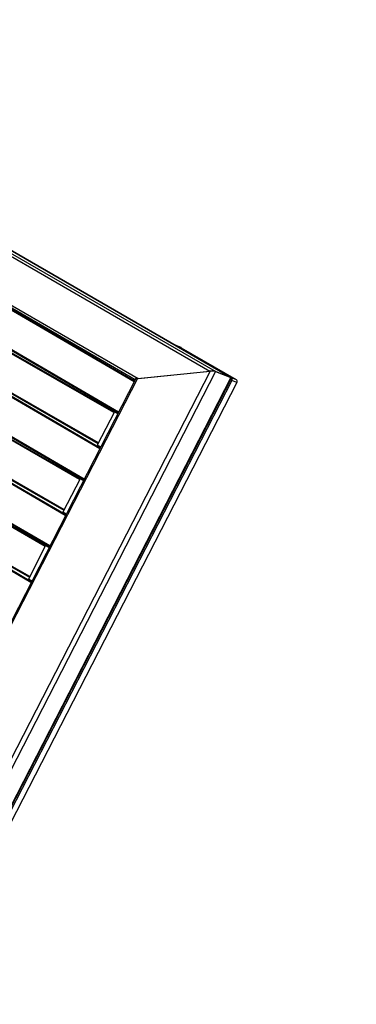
# Model space of a CAD drawing. Header units: millimetres. Extents: x 15 to 4185, y 60 to 2955.
# Tile 11 of 13: x 2489 to 2775, y 703 to 1539. Entities that reach past the tile are written whole.
import ezdxf

# ---------------------------------------------------------------- set-up
doc = ezdxf.new("R2010")
doc.units = ezdxf.units.MM
doc.header["$LTSCALE"] = 10
doc.layers.add('FORMAT', color=7, linetype='Continuous')
doc.styles.add('SLDTEXTSTYLE0', font='TXT', dxfattribs={"width": 0.605})

msp = doc.modelspace()

# ---------------------------------------------------------------- linework, layer by layer
at = {"color": 7, "linetype": 'Continuous', "lineweight": 25}
for p, q in [((2188.247303, 1509.509952), (2654.937778, 1240.095275)), ((2188.729161, 1506.737845), (2650.469889, 1240.180597)), ((2202.287424, 1503.90917), (2668.9779, 1234.494493)), ((2669.056186, 1234.457349), (2202.382963, 1503.862066)), ((2216.842782, 1449.084993), (2589.488056, 1233.961456)), ((2219.38912, 1445.498332), (2587.101899, 1233.222263)), ((2586.119777, 1231.069176), (2411.210342, 1333.007347)), ((2586.367684, 1231.550928), (2411.708596, 1333.343195)), ((2586.446306, 1231.703712), (2412.788605, 1332.912366)), ((2569.069787, 1205.005973), (2391.13613, 1306.800298)), ((2569.316628, 1205.485652), (2391.634384, 1307.136146)), ((2569.403475, 1205.623002), (2392.714394, 1306.705316)), ((2397.924026, 1306.810931), (2572.684042, 1204.959842)), ((2572.881191, 1205.342957), (2397.971756, 1307.281127)), ((2377.850139, 1280.603303), (2555.63326, 1178.895098)), ((2555.831201, 1179.279753), (2377.897545, 1281.074078)), ((2556.903588, 1174.294071), (2381.994153, 1276.232242)), ((2557.151495, 1174.775823), (2382.492407, 1276.56809)), ((2557.230117, 1174.928607), (2383.572416, 1276.13726)), ((2626.122719, 1260.181649), (2621.802682, 1261.904967)), ((2621.974648, 1261.82154), (2668.643696, 1234.880072)), ((2626.294686, 1260.098222), (2621.974648, 1261.82154)), ((2626.122719, 1260.181649), (2626.294686, 1260.098222)), ((2626.294686, 1260.098222), (2672.963733, 1233.156754)), ((2539.853598, 1148.230868), (2361.919941, 1250.025192)), ((2540.100438, 1148.710547), (2362.418195, 1250.361041)), ((2540.187286, 1148.847897), (2363.498204, 1249.930211)), ((2540.163074, 1148.832266), (2363.587361, 1249.849723)), ((2368.707836, 1250.035826), (2543.467853, 1148.184737)), ((2543.665002, 1148.567852), (2368.755567, 1250.506022)), ((2650.953872, 1240.229955), (2293.707701, 546.00222)), ((2655.477783, 1239.879861), (2296.666459, 542.610602)), ((2589.004073, 1233.912098), (2650.953872, 1240.229955)), ((2589.488056, 1233.961456), (2650.469889, 1240.180597)), ((2654.937778, 1240.095275), (2668.9779, 1234.494493)), ((2655.477783, 1239.879861), (2668.437895, 1234.709908)), ((2669.144903, 1232.289442), (2263.131174, 443.292904)), ((2587.31835, 1233.398335), (2264.738528, 606.536864)), ((2589.004073, 1233.912098), (2265.147833, 604.570196)), ((2673.464941, 1230.566124), (2267.451211, 441.569586)), ((2668.437895, 1234.709908), (2309.626572, 537.440649)), ((2310.317147, 537.573111), (2668.839735, 1234.281277)), ((2585.899511, 1233.916386), (2585.138287, 1232.437117)), ((2587.203786, 1233.175704), (2587.180185, 1233.185119)), ((2668.643696, 1234.880072), (2672.963733, 1233.156754)), ((2673.464941, 1230.566124), (2669.144903, 1232.289442)), ((2348.633949, 1223.828198), (2526.41707, 1122.119993)), ((2526.615012, 1122.504648), (2348.681355, 1224.298973)), ((2527.687399, 1117.518966), (2352.777964, 1219.457137)), ((2527.935306, 1118.000718), (2353.276217, 1219.792985)), ((2528.013928, 1118.153502), (2354.356227, 1219.362155)), ((2569.390061, 1205.628353), (2554.781966, 1177.240801)), ((2572.194841, 1204.009188), (2569.390061, 1205.628353)), ((2571.010075, 1204.982109), (2569.390061, 1205.628353)), ((2571.38747, 1205.715492), (2571.010075, 1204.982109)), ((2572.309486, 1204.231975), (2571.010075, 1204.982109)), ((2510.637409, 1091.455763), (2332.703752, 1193.250087)), ((2510.884249, 1091.935442), (2333.202006, 1193.585936)), ((2510.971097, 1092.072792), (2334.282015, 1193.155106)), ((2510.946885, 1092.057161), (2334.371172, 1193.074618)), ((2339.491647, 1193.260721), (2514.251664, 1091.409632)), ((2514.448813, 1091.792747), (2339.539378, 1193.730917)), ((2557.586746, 1175.621636), (2554.781966, 1177.240801)), ((2556.287335, 1176.37177), (2555.922097, 1175.662012)), ((2319.41776, 1167.053093), (2497.200881, 1065.344888)), ((2497.398823, 1065.729543), (2319.465166, 1167.523868)), ((2498.471209, 1060.743861), (2323.561774, 1162.682032)), ((2498.719116, 1061.225613), (2324.060028, 1163.01788)), ((2498.797739, 1061.378397), (2325.140037, 1162.58705)), ((2540.173872, 1148.853248), (2525.565777, 1120.465696)), ((2542.978651, 1147.234083), (2540.173872, 1148.853248)), ((2541.793886, 1148.207004), (2540.173872, 1148.853248)), ((2542.171281, 1148.940387), (2541.793886, 1148.207004)), ((2543.093296, 1147.45687), (2541.793886, 1148.207004)), ((2528.370557, 1118.846531), (2525.565777, 1120.465696)), ((2527.071146, 1119.596665), (2526.705908, 1118.886907)), ((2510.957682, 1092.078143), (2496.349588, 1063.690591)), ((2513.762462, 1090.458978), (2510.957682, 1092.078143)), ((2512.577697, 1091.431899), (2510.957682, 1092.078143)), ((2512.955092, 1092.165282), (2512.577697, 1091.431899)), ((2513.877107, 1090.681765), (2512.577697, 1091.431899)), ((2499.154368, 1062.071426), (2496.349588, 1063.690591)), ((2497.854957, 1062.82156), (2497.489719, 1062.111802))]:
    msp.add_line(p, q, dxfattribs=at)
for centre, radius, start, end in [((2621.304482, 1260.654343), 1.345908, 60.136976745, 88.213435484), ((2667.487288, 1233.312543), 1.947929, 328.316587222, 53.582813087), ((2671.807325, 1231.589225), 1.947929, 328.316587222, 53.582813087)]:
    msp.add_arc(centre, radius, start, end, dxfattribs=at)
for centre, major_axis, ratio, start_param, end_param in [((2651.549899, 1239.749767), (3.555741, 0.202567), 0.1444893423, 0.3003702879, 1.8711666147), ((2652.573886, 1239.583711), (3.325192, -0.058891), 0.2130482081, 0.5126430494, 2.0834393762), ((2590.568065, 1233.530626), (3.555741, 0.202567), 0.1444893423, 1.8711666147, 3.4419629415), ((2590.624087, 1233.265853), (3.325192, -0.058891), 0.2130482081, 2.0834393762, 3.0370706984), ((2665.533998, 1234.413758), (3.325192, -0.058891), 0.2130482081, 6.178663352, 6.7958283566), ((2665.59002, 1234.148985), (3.555741, 0.202567), 0.1444893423, 5.7917709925, 6.5835555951)]:
    msp.add_ellipse(centre, major_axis=major_axis, ratio=ratio, start_param=start_param, end_param=end_param, dxfattribs=at)

# ---------------------------------------------------------------- texts
at = {"layer": 'FORMAT', "insert": (1104.180178, 1107.124571), "char_height": 224.8958333, "attachment_point": 1, "rotation": 30, "style": 'SLDTEXTSTYLE0'}
msp.add_mtext('COMMERCIAL', dxfattribs=at)

doc.saveas('drawing.dxf')
